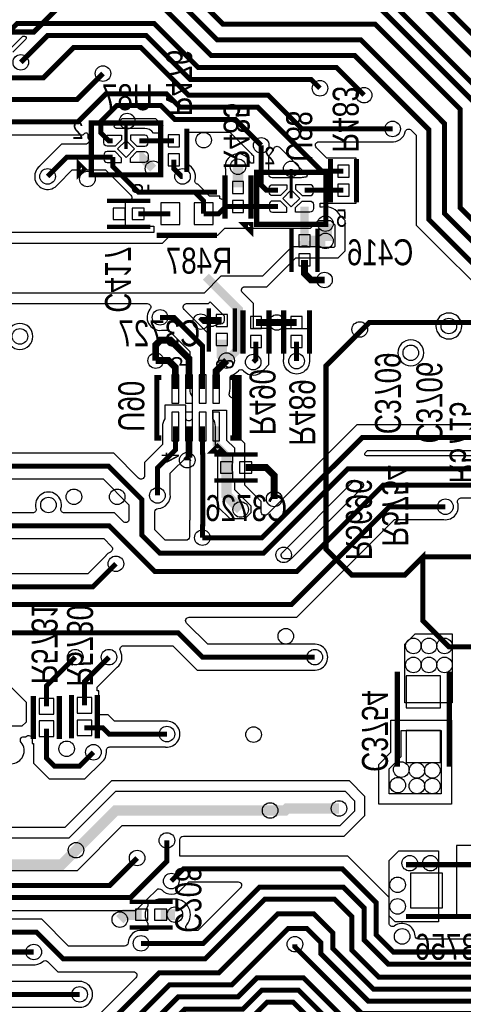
# Model space of a CAD drawing. Extents: x -394 to 5394, y -1015 to 6968.
# Tile 44 of 63: x 1147 to 1660, y 3507 to 4646. Entities that reach past the tile are written whole.
import ezdxf

# ---------------------------------------------------------------- set-up
doc = ezdxf.new("R2010")
doc.units = 0
for name, color, linetype in [('ET_BOTTOM', 1, 'CONTINUOUS'), ('PG_SILKSCREEN_BOTTOM', 2, 'CONTINUOUS'), ('PIN_BOTTOM', 1, 'CONTINUOUS'), ('RD_SILKSCREEN_BOTTOM', 254, 'CONTINUOUS'), ('VC_BOTTOM', 1, 'CONTINUOUS')]:
    doc.layers.add(name, color=color, linetype=linetype)

msp = doc.modelspace()

# ---------------------------------------------------------------- linework, layer by layer
at = {"layer": 'ET_BOTTOM'}
for points, const_width in [([(2273, 3922.5826), (2202.4175, 3922.5826), (2017.0001, 4108), (1567, 4108), (1467, 4008), (1303.0001, 4008), (1250.0001, 4061), (890.4855, 4061), (250, 4701.4855), (250, 5271)], 5.8), ([(2335.6, 3922.6826), (2335.6, 3943.4), (2322, 3957), (2250, 3957), (2161, 4046), (2110, 4046), (2029, 4127), (1526.3637, 4127), (1428.6637, 4029.3), (1308.6999, 4029.3), (1288, 4049.9999), (1288, 4091.2445), (1249.2445, 4130), (858.6855, 4130), (274, 4714.6855), (274, 5258)], 5.8), ([(2063.93, 4429.93), (2044.86, 4449), (1817, 4449), (1770, 4496), (1727, 4496), (1539.1, 4683.9), (1408.9, 4683.9), (1393.1, 4668.1), (1374.9, 4668.1), (1311, 4732), (1253, 4732), (1219, 4766), (829, 4766), (712.2, 4882.8), (395.2, 4882.8), (356.71, 4921.29), (356.71, 4962.29)], 5.8), ([(1113, 4853), (1303, 4853), (1416, 4740), (1560, 4740), (1750, 4550), (1837, 4550), (1904, 4483), (2241, 4483), (2280, 4444), (2337, 4444), (2375, 4406), (2375, 4358), (2479, 4254), (2479, 4134), (2529.4, 4083.6), (2529.4, 3922.6826)], 5.8), ([(2383, 3922.6826), (2383, 3950), (2340, 3993), (2319, 3993), (2258, 4054), (2211, 4054), (2183, 4082), (2142, 4082), (2012, 4212), (2012, 4233), (1902, 4343), (1717, 4343), (1638, 4422), (1638, 4526), (1634, 4530), (1634, 4530.2), (1541.2, 4623), (1375, 4623), (1298, 4700), (793, 4700), (731.1712, 4761.8288), (731.1712, 4787.1712), (741, 4797)], 5.8), ([(677, 4789), (677, 4769.0001), (786.0001, 4660), (1313, 4660), (1368, 4605), (1534, 4605), (1620, 4519), (1620, 4414.9999), (1707.9999, 4327), (1708, 4327), (1710, 4325), (1890, 4325), (1981, 4234), (1981, 4200), (2117, 4064), (2170, 4064), (2259, 3975), (2333, 3975), (2359, 3949), (2359, 3845.5826)], 5.8), ([(1139.9831, 4750), (1146.7782, 4743.2049), (1146.7782, 4725.7951), (1154.5733, 4718), (1305, 4718), (1382, 4641), (1558, 4641), (1656, 4543), (1656, 4429), (1724, 4361), (1934, 4361), (2205, 4090), (2233, 4090), (2249, 4074), (2266, 4074), (2302, 4038), (2421.2, 4038), (2432, 4027.2), (2432, 3922.6826)], 5.8), ([(2506, 3845.5826), (2506, 4082), (2461, 4127), (2461, 4247), (2357, 4351), (2357, 4399), (2330, 4426), (2257, 4426), (2218, 4465), (1897, 4465), (1830, 4532), (1743, 4532), (1553, 4722)], 5.8), ([(1839.3, 4467), (1789.3, 4517), (1726, 4517), (1545, 4698), (1403, 4698), (1402.7, 4697.7), (1396.7, 4697.7), (1385, 4686)], 5.8), ([(1545, 4559), (1513, 4591), (1353, 4591), (1302, 4642), (1144, 4642), (1117, 4615)], 5.8), ([(1494, 4567), (1484, 4577), (1344, 4577), (1293, 4628), (1179, 4628), (1148, 4597)], 5.8), ([(963, 4547), (995.1, 4579.1), (1174.1, 4579.1), (1209, 4614), (1287, 4614), (1342, 4559), (1434, 4559), (1473, 4520), (1578, 4520)], 5.8), ([(963, 4492), (1025, 4554), (1213, 4554), (1243, 4584)], 5.8), ([(1104, 4528), (1214, 4528), (1246.7, 4560.7), (1316.3, 4560.7), (1332, 4545), (1422, 4545), (1495.86, 4471.14), (1521.15, 4471.14)], 5.8), ([(1254.3, 4506.3), (1249.7, 4506.3), (1240.4012, 4515.5988), (1240.4012, 4528.4013), (1258.8999, 4546.9), (1310.1, 4546.9), (1326, 4531), (1396, 4531), (1426, 4501)], 5.8), ([(1271, 4529), (1271, 4527), (1269.65, 4525.65)], 3.6), ([(1269.65, 4525.65), (1269.65, 4496.85)], 3.6), ([(1285, 4506.3), (1325, 4506.3)], 5.8), ([(1426, 4501), (1426, 4483.1), (1425.9, 4483), (1425.9, 4455.2), (1432, 4449.1), (1445.38, 4449.1)], 5.8), ([(1254.3, 4487.4), (1201.4, 4487.4), (1179, 4465)], 5.8), ([(1254.3, 4487.4), (1254.3, 4476.7), (1284, 4447), (1349, 4447), (1359.32, 4436.68), (1359.32, 4421.85)], 5.8), ([(1285, 4487.4), (1287.6, 4487.4), (1301, 4474)], 10), ([(1335, 4465), (1334, 4465), (1325, 4474), (1325, 4484.26)], 5.8), ([(1399.15, 4452.24), (1399.15, 4476.24)], 12), ([(1460.73, 4439.65), (1460.73, 4473.76)], 3.6), ([(1521.15, 4449.1), (1476.08, 4449.1)], 5.8), ([(1359.32, 4421.85), (1376.85, 4421.85), (1385.2, 4430.2), (1399.15, 4430.2)], 5.8), ([(1445.38, 4430.2), (1399.15, 4430.2)], 5.8), ([(1476.08, 4430.2), (1476.08, 4390.4836)], 10), ([(1283.7436, 4421.85), (1320.74, 4421.85)], 5.8), ([(1500.26, 4390.48), (1500.26, 4410.48)], 15), ([(1476.08, 4390.4836), (1476.08, 4390.48), (1500.26, 4390.48)], 12), ([(1476.08, 4368.4364), (1476.08, 4352.76), (1483.58, 4345.26), (1499.26, 4345.26)], 8), ([(1362, 4349), (1400, 4311), (1400, 4266), (1386, 4252)], 10), ([(1309, 4302), (1325, 4302), (1358.2, 4268.8), (1358.2, 4219.16)], 5.8), ([(1356, 4297), (1357.3994, 4298.3994), (1380.41, 4298.3994)], 8), ([(1419.95, 4296.08), (1444.03, 4296.08)], 8), ([(1442.4, 4297.71), (1444.03, 4296.08)], 8), ([(1444.03, 4296.08), (1466.89, 4296.08)], 8), ([(1380.41, 4276.3522), (1380.41, 4257.59), (1386, 4252)], 12), ([(1342.46, 4219.16), (1342.46, 4254.1676), (1320.9707, 4275.6569), (1309.6569, 4275.6569), (1304, 4270), (1304, 4252)], 8), ([(1416.725, 4250.275), (1419.95, 4253.5), (1419.95, 4274.04)], 5.8), ([(1466.89, 4274.04), (1466.89, 4251.48)], 5.8), ([(1304, 4252), (1319, 4252), (1326.71, 4244.29), (1326.71, 4219.16)], 8), ([(1386, 4252), (1373.95, 4239.95), (1373.95, 4219.16)], 8), ([(1342.46, 4139.56), (1342.46, 4175.86)], 8), ([(1306, 4096), (1306, 4128), (1326.71, 4148.71), (1326.71, 4175.86)], 5.8), ([(1358, 4047.2), (1358, 4061.1), (1358.35, 4061.45), (1358.35, 4144.2253), (1358.2, 4144.3753), (1358.2, 4175.86)], 5.8), ([(1947, 4163), (1542.8475, 4163), (1427.0475, 4047.2), (1358, 4047.2)], 5.8), ([(1340.45, 4136.81), (1340.45, 4137.55), (1342.46, 4139.56)], 8), ([(1385.9422, 4128.46), (1385.9422, 4096.0578), (1402.2083, 4079.7917)], 12), ([(1407.9894, 4128.46), (1431.54, 4128.46), (1441, 4119), (1441, 4092)], 8), ([(1639, 4083), (1574, 4083), (1461, 3970), (996, 3970), (976, 3990), (852.9999, 3990), (782.9999, 4060), (484, 4060), (388, 3964)], 5.8), ([(1017.5, 3990.5), (1231.5, 3990.5), (1258, 4017)], 5.8), ([(649, 3907), (698.9999, 3907), (725.9979, 3933.998), (930.002, 3933.998), (947.9, 3916.1), (1064.1001, 3916.1), (1085.0001, 3937), (1330, 3937), (1358, 3909), (1488, 3909)], 5.8), ([(1177.5422, 3852.23), (1177.5422, 3875.5422), (1211, 3909)], 5.8), ([(1221.5422, 3853.2142), (1221.5422, 3880.5422), (1250, 3909)], 5.8), ([(1232, 3799), (1216, 3783), (1187, 3783), (1177.5422, 3792.4578), (1177.5422, 3826.2458)], 5.8), ([(1317, 3820), (1250, 3820), (1242.77, 3827.23), (1221.5422, 3827.23)], 5.8), ([(1436.35, 3731.65), (1257.75, 3731.65), (1211.86, 3685.76)], 12), ([(1516, 3734), (1455.7, 3734), (1453.35, 3731.65), (1436.35, 3731.65)], 12), ([(1014.24, 3700.98), (1044.02, 3700.98), (1076, 3669), (1195.1, 3669), (1211.86, 3685.76)], 12), ([(954, 3645.04), (1024.03, 3645.04), (1038.07, 3631), (1275, 3631), (1317, 3673), (1317, 3697)], 5.8), ([(1282.51, 3676.71), (1250.8, 3645), (1051, 3645), (1035.21, 3660.79), (954, 3660.79)], 5.8), ([(1078, 3591), (1166, 3591), (1197, 3560), (1361, 3560), (1430, 3629), (1511, 3629), (1531, 3609), (1531, 3570), (1562, 3539), (1753, 3539), (1791, 3501), (2017, 3501), (2144, 3374), (2167, 3374), (2170, 3371), (2281, 3371), (2311.252, 3340.748), (2318.78, 3340.748)], 5.8), ([(2010, 3450), (1961, 3450), (1959, 3452), (1890, 3452), (1878, 3464), (1790, 3464), (1756, 3498), (1738, 3498), (1711, 3525), (1556, 3525), (1509, 3572), (1509, 3590), (1487, 3612), (1445, 3612), (1377, 3544), (1308, 3544), (1214, 3450), (1046.9999, 3450), (1012, 3415.0001), (1012, 3380), (1020, 3372)], 5.8), ([(1262.5, 3605.5), (1268.16, 3611.16), (1287.7164, 3611.16)], 12), ([(1309.7636, 3611.16), (1326.16, 3611.16)], 12), ([(2255.787, 3340.748), (2245.9582, 3330.9192), (2206.0808, 3330.9192), (2192, 3345), (2133, 3345), (2047, 3431), (1960, 3431), (1953, 3438), (1884, 3438), (1872, 3450), (1784, 3450), (1750, 3484), (1732, 3484), (1705, 3511), (1550, 3511), (1495, 3566), (1495, 3579), (1479, 3595), (1457, 3595), (1392, 3530), (1320, 3530), (1220, 3430), (1046.1, 3430)], 5.8), ([(1163, 3568), (1075, 3568), (995.04, 3488.04), (945.46, 3488.04)], 5.8), ([(76, 3355), (77, 3355), (111, 3321), (242, 3321), (252, 3331), (489, 3331), (688, 3132), (880, 3132), (891, 3143), (1125.4165, 3143), (1214, 3231.5835), (1214, 3378.0001), (1337.9999, 3502), (1405, 3502), (1427, 3524), (1469, 3524), (1524, 3469), (1594, 3469), (1626, 3437), (1684, 3437), (1695, 3448)], 5.8), ([(1216, 3519), (1053.1, 3519), (1008.36, 3474.26), (945.46, 3474.26)], 5.8), ([(74, 3322), (83.8288, 3312.1712), (99.8288, 3312.1712), (105, 3307), (248, 3307), (255, 3314), (486, 3314), (682, 3118), (889, 3118), (900, 3129), (1130.9327, 3129), (1228, 3226.0673), (1228, 3364.9999), (1350.0001, 3487), (1410, 3487), (1433, 3510), (1463, 3510), (1518, 3455), (1582, 3455), (1613.8288, 3423.1712), (1720.1712, 3423.1712), (1730, 3433)], 5.8)]:
    msp.add_lwpolyline(points, dxfattribs=dict(at, const_width=const_width))
for points, format in [([(1128.7612, 4605.6891), (1150.1719, 4627.0998), (1152.1993, 4627.0998, -0.668179), (1153.6135, 4623.6856), (1138.6891, 4608.7612)], "xyb"), ([(1105.7326, 4513.0998), (1220.1719, 4513.0998), (1222.0868, 4515.0147, -0.668179), (1225.501, 4513.6005), (1225.501, 4509.4269), (1225.7993, 4509.1286, -0.668175), (1222.9709, 4502.3002), (1195.2281, 4502.3002), (1169.6891, 4476.7612), (1169.6044, 4476.6931, 1.114862), (1190.6931, 4455.6044), (1190.7612, 4455.6891), (1207.5719, 4472.4998), (1245.9134, 4472.4998), (1275.2346, 4443.1786, -0.668173), (1272.4062, 4436.3502), (1268.7434, 4436.3502), (1268.7434, 4407.3498), (1301.7398, 4407.3498), (1301.7398, 4400.0002), (913.9706, 4400.0002)], "xyb"), ([(1945.2674, 4177.9002), (1536.6756, 4177.9002), (1432.8286, 4074.0532, -0.668175), (1426.0002, 4076.8816), (1426.0002, 4088.9706), (1407.0002, 4107.9706), (1407.0002, 4155.9706), (1398.0002, 4164.9706), (1398.0002, 4209.0002), (1392.978, 4209.0002, -0.509181), (1389.1724, 4214.2321, 0.07843), (1389.9502, 4219.16), (1389.9502, 4233.3225), (1391.4738, 4234.8461), (1391.9073, 4234.9967, 0.130922), (1399.5836, 4240.1893, -0.4505), (1405.5753, 4240.2405, 0.462229), (1428.4181, 4240.8794), (1428.4862, 4240.9641), (1434.8502, 4247.3281), (1434.8502, 4274.04, 0.054555), (1434.4975, 4277.2626), (1434.4502, 4277.4763), (1434.4502, 4289.0402), (1417.0002, 4289.0402), (1417.0002, 4318.0417), (1404.3705, 4330.6714, -0.668179), (1407.199, 4337.4998), (1432.4706, 4337.4998), (1465.9706, 4370.9998), (1499.376, 4370.9998), (1499.4191, 4370.9979, 0.021571), (1501.1009, 4370.9979), (1501.144, 4370.9998), (1514.9706, 4370.9998), (1523.0002, 4379.0294), (1523.0002, 4413.9706), (1517.6369, 4419.334), (1517.4961, 4419.6, 0.327814), (1496.7118, 4429.6547), (1496.5314, 4429.6213), (1494.3479, 4429.6213), (1494.3479, 4434.1998), (1506.6498, 4434.1998), (1506.6498, 4434.0998), (1535.6502, 4434.0998), (1535.6502, 4445.6637), (1535.6975, 4445.8774, 0.109435), (1535.6975, 4452.3226), (1535.6502, 4452.5363), (1535.6502, 4467.7037), (1535.6975, 4467.9174, 0.109435), (1535.6975, 4474.3626), (1535.6502, 4474.5763), (1535.6502, 4486.1402), (1506.6498, 4486.1402), (1506.6498, 4486.0402), (1502.0319, 4486.0402), (1489.8007, 4498.2714, -0.668175), (1492.6291, 4505.0998), (1576.2674, 4505.0998), (1576.3754, 4505.088, 0.380354), (1592.6205, 4516.6462, -0.589514), (1599.3476, 4518.5803), (1605.0998, 4512.8281), (1605.0998, 4408.828), (1701.828, 4312.0998)], "xyb"), ([(909, 4388), (1312, 4388), (1321, 4397), (1376, 4397), (1384, 4405), (1483, 4405), (1492, 4414), (1506, 4414), (1511, 4409), (1511, 4384), (1510, 4383), (1490.5802, 4383), (1490.5802, 4383.4366), (1481.6581, 4383.4366), (1481.3388, 4383.5477, 0.169031), (1470.8212, 4383.5477), (1470.5019, 4383.4366), (1461.4366, 4383.4366), (1427.5, 4349.5), (1379.5, 4349.5), (1360, 4330), (822, 4330)], "xyb"), ([(817.0294, 4317.9998), (1294.2687, 4317.9998, -0.631955), (1297.37, 4311.4736, 0.670601), (1310.6246, 4287.088), (1310.7326, 4287.0998), (1318.8281, 4287.0998), (1343.2998, 4262.6281), (1343.2998, 4219.16, 0.159967), (1346.1998, 4210.3276), (1346.1998, 4184.6924, 0.01208), (1345.7872, 4184.1025, -0.53635), (1339.1228, 4184.1025, 0.01208), (1338.7102, 4184.6924), (1338.7102, 4200.3602), (1314.7098, 4200.3602), (1314.7098, 4184.6924, 0.159967), (1311.8098, 4175.86), (1311.8098, 4154.8819), (1291.0998, 4134.1719), (1291.0998, 4118.8736, -0.668175), (1284.2714, 4116.0452), (1255.4164, 4144.9002), (864.8574, 4144.9002)], "xyb"), ([(1385.9422, 4128.46, 12, 12, 0), (1385.9422, 4143.0578, 8, 8, 0), (1373.95, 4155.05, 8, 8, 0), (1373.95, 4175.86, 8, 8, 0)], "xyseb"), ([(2008.3709, 4141.9002), (1547.6482, 4141.9002, -0.668179), (1546.234, 4145.3144), (1549.0194, 4148.0998), (1945.2674, 4148.0998)], "xyb"), ([(1136.9812, 3785.75, 0.636289), (1148.3764, 3810.4209, -0.63796), (1151.4341, 3816.9998), (1153.9706, 3816.9998), (1154.2136, 3817.2427, -0.668177), (1161.042, 3814.4143), (1161.042, 3809.2456), (1162.642, 3809.2456), (1162.642, 3786.2859), (1180.8281, 3768.0998), (1222.1719, 3768.0998), (1241.3109, 3787.2388), (1241.3956, 3787.3069, 0.256581), (1246.9083, 3800.6577, -0.447037), (1250.8838, 3805.0998), (1315.2674, 3805.0998), (1315.3754, 3805.088, 1.114863), (1315.3754, 3834.912), (1315.2674, 3834.9002), (1256.1719, 3834.9002), (1248.9419, 3842.1302), (1238.0424, 3842.1302), (1238.0424, 3870.2144), (1236.4424, 3870.2144), (1236.4424, 3874.3703), (1259.3109, 3897.2388), (1259.3956, 3897.3069, 0.363147), (1263.168, 3916.1841, -0.569325), (1266.6794, 3922.0998), (1323.8281, 3922.0998), (1351.8281, 3894.0998), (1486.2674, 3894.0998), (1486.3754, 3894.088, 1.114863), (1486.3754, 3923.912), (1486.2674, 3923.9002), (1364.1719, 3923.9002), (1339.8007, 3948.2714, -0.668175), (1342.6291, 3955.0998), (1467.1719, 3955.0998), (1580.1719, 4068.0998), (1637.2674, 4068.0998), (1637.3754, 4068.088, 0.548297), (1653.2062, 4087.8156, -0.513522), (1656.9944, 4093.0998), (2010.8282, 4093.0998)], "xyb"), ([(898.9311, 4046.0998), (1243.8282, 4046.0998), (1252.8539, 4037.0741, -0.521583), (1251.7043, 4030.6151, 0.11571), (1246.3069, 4026.3956), (1246.2388, 4026.3109), (1225.3281, 4005.4002), (1019.2326, 4005.4002)], "xyb"), ([(1671.3709, 3582.9002), (1607.9789, 3582.9002, -0.400402), (1603.9834, 3586.7107, 0.595117), (1580.237, 3598.1744, -0.611279), (1573.9002, 3601.4208), (1573.9002, 3631.1719), (1526.1719, 3678.9002), (1331.9002, 3678.9002), (1331.9002, 3695.2674), (1331.912, 3695.3754, 0.040312), (1331.9794, 3697.7893, -0.429722), (1335.9739, 3701.9998), (1521.9706, 3701.9998), (1546.0002, 3726.0294), (1546.0002, 3747.9706), (1527.9706, 3766.0002), (1253.0294, 3766.0002), (1199.0294, 3712.0002), (1096.9706, 3712.0002)], "xyb"), ([(1709.9706, 3691.0002), (1651.9998, 3691.0002), (1651.9998, 3606.9998), (1664.0261, 3606.9998, -0.429722)], "xyb"), ([(2318.78, 3372.244, 5.2, 5.2, 0), (2298.024, 3393, 5.2, 5.2, 0), (2197, 3393, 5.2, 5.2, 0), (2194.9315, 3395.0685, 5.8, 5.8, 0), (2188, 3402, 5.8, 5.8, 0), (2156, 3402, 5.8, 5.8, 0), (2029, 3529, 5.8, 5.8, 0), (1805, 3529, 5.8, 5.8, 0), (1766, 3568, 5.8, 5.8, 0), (1578.9309, 3568, 5.8, 5.8, 0), (1559, 3587.9309, 5.8, 5.8, 0), (1559, 3625, 5.8, 5.8, 0), (1520, 3664, 5.8, 5.8, 0), (1336, 3664, 5.8, 5.8, 0), (1322, 3650, 5.8, 5.8, 0)], "xyseb"), ([(1031.8981, 3616.0998), (1281.1719, 3616.0998), (1291.3492, 3626.2771, -0.130036), (1292.2335, 3626.7914, 0.264559), (1293.6322, 3628.1901, -0.130036), (1294.1465, 3629.0744), (1305.1159, 3640.0438, -0.428145), (1310.9034, 3639.9069, 0.46063), (1333.6931, 3640.6044), (1333.7612, 3640.6891), (1342.1719, 3649.0998), (1399.3709, 3649.0998, -0.668175), (1402.1993, 3642.2714), (1352.8281, 3592.9002), (1342.9131, 3592.9002, -0.639551), (1339.8671, 3599.4929, 0.639549), (1326.16, 3629.1602), (1309.7636, 3629.1602, 0.151287), (1299.5911, 3626.0102), (1299.0802, 3625.6602), (1295.5607, 3625.6602, -0.160582), (1294.3713, 3626.0523, -0.160582), (1294.7634, 3624.8629), (1294.7634, 3621.1262), (1294.4634, 3620.6422, 0.284747), (1294.4634, 3601.6778), (1294.7634, 3601.1938), (1294.7634, 3592.9002), (1288.7326, 3592.9002), (1288.6246, 3592.912, 0.432231), (1272.0166, 3578.7107, -0.400402), (1268.0211, 3574.9002), (1203.1719, 3574.9002), (1172.1719, 3605.9002), (1071.8281, 3605.9002)], "xyb"), ([(2350.276, 3340.748, 5.2, 5.2, 0), (2334.38, 3356.644, 5.2, 5.2, 0), (2312.3174, 3356.644, 5.2, 5.2, 0), (2286.9614, 3382, 5.2, 5.2, 0), (2182.0001, 3382, 5.2, 5.2, 0), (2176.0001, 3388, 5.8, 5.8, 0), (2150, 3388, 5.8, 5.8, 0), (2023, 3515, 5.8, 5.8, 0), (1797, 3515, 5.8, 5.8, 0), (1758, 3554, 5.8, 5.8, 0), (1573, 3554, 5.8, 5.8, 0), (1545, 3582, 5.8, 5.8, 0), (1545, 3619, 5.8, 5.8, 0), (1521, 3643, 5.8, 5.8, 0), (1424, 3643, 5.8, 5.8, 0), (1359, 3578, 5.8, 5.8, 0), (1287, 3578, 5.8, 5.8, 0)], "xyseb"), ([(1465, 3577, 5.8, 5.8, 0), (1465, 3574, 5.8, 5.8, 0), (1542, 3497, 5.8, 5.8, 0), (1699, 3497, 5.8, 5.8, 0), (1726, 3470, 5.8, 5.8, 0), (1744, 3470, 5.8, 5.8, 0), (1778, 3436, 5.8, 5.8, 0), (1866, 3436, 5.8, 5.8, 0), (1878, 3424, 5.8, 5.8, 0), (1947, 3424, 5.8, 5.8, 0), (1958, 3413, 5.8, 5.8, 0), (2044, 3413, 5.8, 5.8, 0), (2059, 3398, 5.8, 5.8, 0), (2059, 3333, 5.8, 5.8, 0), (2085, 3307, 5.8, 5.8, 0), (2167, 3307, 5.2, 5.2, 0), (2270, 3307, 5.2, 5.2, 0), (2287.852, 3324.852, 5.2, 5.2, 0), (2334.676, 3324.852, 5.2, 5.2, 0), (2350.276, 3309.252, 5.2, 5.2, 0)], "xyseb"), ([(2318.78, 3309.252, 5.2, 5.2, 0), (2293.2521, 3309.252, 5.2, 5.2, 0), (2277.0001, 3293, 5.8, 5.8, 0), (2079.4838, 3293, 5.8, 5.8, 0), (2045, 3327.4838, 5.8, 5.8, 0), (2045, 3391.415, 5.8, 5.8, 0), (2037.415, 3399, 5.8, 5.8, 0), (1952, 3399, 5.8, 5.8, 0), (1941, 3410, 5.8, 5.8, 0), (1872, 3410, 5.8, 5.8, 0), (1860, 3422, 5.8, 5.8, 0), (1772, 3422, 5.8, 5.8, 0), (1738, 3456, 5.8, 5.8, 0), (1720, 3456, 5.8, 5.8, 0), (1693, 3483, 5.8, 5.8, 0), (1530, 3483, 5.8, 5.8, 0), (1475, 3538, 5.8, 5.8, 0), (1421, 3538, 5.8, 5.8, 0), (1399, 3516, 5.8, 5.8, 0), (1330, 3516, 5.8, 5.8, 0), (1200.2, 3386.2, 5.8, 5.8, 0), (1200.2, 3237.2997, 5.8, 5.8, 0), (1119.9003, 3157, 5.8, 5.8, 0)], "xyseb")]:
    msp.add_lwpolyline(points, format=format, dxfattribs=at)
for points in [[(1301.3244, 4515.2002, 0.253453), (1291.2992, 4520.6309), (1258.3878, 4520.6309), (1258.1348, 4520.6983, 0.001431), (1258.0523, 4520.72), (1257.5261, 4520.8569), (1255.7275, 4522.6555), (1265.0718, 4531.9998), (1303.9281, 4531.9998), (1312.1585, 4523.7694), (1311.1357, 4521.3002), (1310.4998, 4521.3002), (1310.4998, 4515.2002)], [(1378.3202, 4439.399), (1378.3202, 4442.3502), (1366.2366, 4442.3502), (1352.6295, 4455.9573, -0.44458), (1349.4498, 4460.9738, 0.379314), (1340.7355, 4478.8604), (1339.5002, 4479.3715), (1339.5002, 4516.0998), (1389.8281, 4516.0998), (1414.2388, 4491.6891), (1414.3069, 4491.6044, 0.049511), (1416.3822, 4489.489), (1417.0998, 4488.8894), (1417.0998, 4486.7866), (1416.9998, 4486.6866), (1416.9998, 4480.3874), (1413.6303, 4480.3874), (1413.1351, 4481.6642, 0.938499), (1384.591, 4472.6288), (1384.6498, 4472.3916), (1384.6498, 4439.1002), (1381.5134, 4439.1002), (1380.7894, 4438.3762)], [(1439.0808, 4463.4309, 0.004393), (1438.8705, 4463.4291, -0.419368), (1434.8002, 4467.4284), (1434.8002, 4479.3134), (1434.9002, 4479.4134), (1434.9002, 4488.9255, 0.168252), (1440.4614, 4497.0158, -0.575003), (1447.1461, 4498.7818), (1478.5135, 4467.4144, -0.668179), (1477.0993, 4464.0002), (1476.08, 4464.0002, 0.065166), (1472.2452, 4463.4983), (1471.9922, 4463.4309)], [(1363.6439, 4284.4282), (1336.9007, 4311.1714, -0.668175), (1339.7291, 4317.9998), (1364.9706, 4317.9998), (1366.9645, 4319.9936), (1382.9998, 4303.9583), (1382.9998, 4298.3072, -0.395552), (1379.2562, 4294.3154, 0.123286), (1370.9278, 4291.6524), (1370.4438, 4291.3524), (1365.9098, 4291.3524), (1365.9098, 4287.0356), (1365.5598, 4286.5247, 0.005987), (1365.3205, 4286.1662), (1365.2063, 4285.9905)], [(1658.0002, 4292, 1), (1627.9998, 4292, 1)], [(1162.0002, 4280, 1), (1131.9998, 4280, 1)], [(1481.7902, 4274.04), (1481.7902, 4253.2126), (1481.802, 4253.1046, -1.114863), (1451.978, 4253.1046), (1451.9898, 4253.2126), (1451.9898, 4274.04, -0.054555), (1452.3425, 4277.2626), (1452.3898, 4277.4763), (1452.3898, 4289.0402), (1481.3902, 4289.0402), (1481.3902, 4277.4763), (1481.4375, 4277.2626, -0.054555)], [(1614.0002, 4261, 1), (1583.9998, 4261, 1)], [(1370.2002, 4194.6598), (1386, 4194.6598), (1386, 4160), (1395, 4151), (1395, 4142.9602), (1392.9892, 4142.9602), (1392.9892, 4134.0381), (1392.8781, 4133.7188, 0.169031), (1392.8781, 4123.2012), (1392.9892, 4122.8819), (1392.9892, 4113.9598), (1395, 4113.9598), (1395, 4103), (1414, 4084), (1414, 4076), (1407, 4069), (1390, 4069), (1376, 4083), (1376, 4144), (1373.2502, 4146.7498), (1373.2502, 4150.3972), (1373.1002, 4150.5472), (1373.1002, 4175.86, 0.159967), (1370.2002, 4184.6924)], [(1314.8718, 4044.2002), (1302.9002, 4056.1718), (1302.9002, 4077.0211, -0.400402), (1306.7107, 4081.0166, 0.432231), (1320.912, 4097.6246), (1320.9002, 4097.7326), (1320.9002, 4121.8281), (1339.8856, 4140.8135, -0.668179), (1343.2998, 4139.3993), (1343.2998, 4138.2034), (1343.4498, 4138.0534), (1343.4498, 4067.6219), (1343.0998, 4067.2719), (1343.0998, 4048.9326), (1343.088, 4048.8246, 0.013964), (1343.0206, 4047.9896, -0.398872), (1339.0261, 4044.2002)], [(967.5526, 4115.0998), (1243.0726, 4115.0998), (1273.0998, 4085.0726), (1273.0998, 4068.6292, -0.668175), (1266.2714, 4065.8008), (1256.172, 4075.9002), (1198.303, 4075.9002, -0.496237), (1194.4498, 4080.9738, 1.316726), (1165.5502, 4080.9738, -0.496237), (1161.697, 4075.9002), (909.5868, 4075.9002, -0.503085), (905.758, 4081.058, 0.759098), (881.3663, 4096.5504, -0.398876), (875.8622, 4096.6953), (864.2862, 4108.2714, -0.668175), (867.1146, 4115.0998), (930.4474, 4115.0998, -0.479448), (934.3532, 4110.2367, 1.245109), (963.6468, 4110.2367, -0.479448)], [(1450.1644, 4029.7286), (1532.5356, 4112.0998), (1540.3709, 4112.0998, -0.668175), (1543.1993, 4105.2714), (1460.8281, 4022.9002), (1452.9928, 4022.9002, -0.668175)], [(1161.2674, 3553.0998), (1161.3754, 3553.088, 0.220153), (1173.3151, 3557.1094, -0.406293), (1178.8942, 3557.0337), (1190.8281, 3545.0998), (1278.3709, 3545.0998, -0.668175), (1281.1993, 3538.2714), (1207.8281, 3464.9002), (1040.828, 3464.9002), (1013.8286, 3437.9008, -0.668175), (1007.0002, 3440.7292), (1007.0002, 3459.3598), (1014.5319, 3459.3598), (1059.2719, 3504.0998), (1214.2674, 3504.0998), (1214.3754, 3504.088, 1.114863), (1214.3754, 3533.912), (1214.2674, 3533.9002), (1071.6291, 3533.9002, -0.668175), (1068.8007, 3540.7286), (1081.1719, 3553.0998)]]:
    msp.add_lwpolyline(points, format="xyb", close=True, dxfattribs=at)
for points in [[(1647, 3856), (1592, 3856), (1592, 3924), (1604, 3936), (1647, 3936)], [(1575.9998, 3836.0002), (1646.0002, 3836.0002), (1646.0002, 3738.9998), (1561.9998, 3738.9998), (1561.9998, 3784.9706), (1575.9998, 3798.9706)], [(1588, 3794), (1588, 3824), (1634, 3824), (1634, 3751), (1574, 3751), (1574, 3780)], [(1574, 3610), (1574, 3674), (1585, 3685), (1631, 3685), (1631, 3603), (1581, 3603)]]:
    msp.add_lwpolyline(points, close=True, dxfattribs=at)
for points in [[(1113, 3898), (1154, 3857), (1154, 3834), (1149, 3829), (1130, 3829)], [(1092, 3700), (1204, 3700), (1258, 3754), (1523, 3754), (1534, 3743), (1534, 3731), (1517, 3714), (1265, 3714), (1213, 3662), (1068, 3662)]]:
    msp.add_lwpolyline(points, dxfattribs=at)
at = {"layer": 'PG_SILKSCREEN_BOTTOM'}
for points, const_width in [([(579, 5585), (1262, 5585), (1356, 5491), (1356, 4825), (1163, 4632), (527, 4632), (377, 4782), (377, 5383), (579, 5585)], 6), ([(1229.65, 4466.85), (1309.65, 4466.85), (1309.65, 4526.85), (1229.65, 4526.85), (1229.65, 4466.85)], 6), ([(1310, 4470.28), (1310, 4520.28)], 6), ([(1340, 4470.28), (1340, 4520.28)], 6), ([(1506.15, 4485.12), (1506.15, 4435.12)], 6), ([(1536.15, 4485.12), (1536.15, 4435.12)], 6), ([(1215.61, 4468.52), (1215.61, 4478.52), (1220.61, 4473.52), (1215.61, 4468.52)], 6), ([(1384.15, 4416.22), (1384.15, 4466.22)], 6), ([(1414.15, 4416.22), (1414.15, 4466.22)], 6), ([(1420.73, 4409.65), (1500.73, 4409.65), (1500.73, 4469.65), (1420.73, 4469.65), (1420.73, 4409.65)], 6), ([(1375.03, 4446.85), (1305.03, 4446.85)], 6), ([(1297.72, 4436.85), (1247.72, 4436.85)], 5), ([(1297.72, 4406.85), (1247.72, 4406.85)], 5), ([(1413.78, 4402.3), (1406.71, 4409.37), (1413.78, 4409.37), (1413.78, 4402.3)], 6), ([(1375.03, 4396.85), (1305.03, 4396.85)], 6), ([(1461.08, 4354.46), (1461.08, 4404.46)], 5), ([(1491.08, 4354.46), (1491.08, 4404.46)], 5), ([(1365.41, 4312.3758), (1365.41, 4262.3758)], 5), ([(1395.41, 4312.3758), (1395.41, 4262.3758)], 5), ([(1404.95, 4310.06), (1404.95, 4260.06)], 6), ([(1434.95, 4310.06), (1434.95, 4260.06)], 6), ([(1451.89, 4310.06), (1451.89, 4260.06)], 6), ([(1481.89, 4310.06), (1481.89, 4260.06)], 6), ([(1613, 4025), (1716, 4025), (1773, 4082), (1773, 4256), (1733, 4296), (1551, 4296), (1501, 4246), (1501, 4034), (1531, 4004), (1592, 4004), (1613, 4025), (1613, 3951), (1643, 3921), (1840, 3921), (1884, 3877), (1884, 3808), (1876, 3800), (1857, 3800)], 6), ([(1310.33, 4162.51), (1305.33, 4162.51), (1305.33, 4232.51), (1310.33, 4232.51)], 6), ([(1390.33, 4232.51), (1400.33, 4232.51), (1400.33, 4162.51), (1390.33, 4162.51)], 6), ([(1390.33, 4162.51), (1395.33, 4162.51), (1395.33, 4232.51)], 6), ([(1380.33, 4147.51), (1370.33, 4147.51), (1375.33, 4152.51), (1380.33, 4147.51)], 6), ([(1421.9658, 4143.46), (1371.9658, 4143.46)], 5), ([(1421.9658, 4113.46), (1371.9658, 4113.46)], 5), ([(1583.4848, 3782.2614), (1583.4848, 3892.2614)], 6), ([(1643.4848, 3782.2614), (1643.4848, 3892.2614)], 6), ([(1162.5422, 3864.2379), (1162.5422, 3814.2379)], 6), ([(1192.5422, 3864.2379), (1192.5422, 3814.2379)], 6), ([(1206.5422, 3865.2221), (1206.5422, 3815.2221)], 6), ([(1236.5422, 3865.2221), (1236.5422, 3815.2221)], 6), ([(1703.496, 3669), (1593.496, 3669)], 6), ([(1323.74, 3626.16), (1273.74, 3626.16)], 5), ([(1703.496, 3609), (1593.496, 3609)], 6), ([(1323.74, 3596.16), (1273.74, 3596.16)], 5)]:
    msp.add_lwpolyline(points, dxfattribs=dict(at, const_width=const_width))
at = {"layer": 'PIN_BOTTOM'}
for points in [[(1257.0969, 4499.9693), (1248.0008, 4499.9693, -0.414214), (1244.0323, 4503.9378), (1244.0323, 4508.6622, -0.414214), (1248.0008, 4512.6307), (1264.5677, 4512.6307), (1264.5677, 4507.4401)], [(1282.2031, 4499.9693), (1291.2992, 4499.9693, 0.414214), (1295.2677, 4503.9378), (1295.2677, 4508.6622, 0.414214), (1291.2992, 4512.6307), (1274.7323, 4512.6307), (1274.7323, 4507.4401)], [(1257.0969, 4493.7307), (1248.0008, 4493.7307, 0.414214), (1244.0323, 4489.7622), (1244.0323, 4485.0378, 0.414214), (1248.0008, 4481.0693), (1264.5677, 4481.0693), (1264.5677, 4486.2599)], [(1282.2031, 4493.7307), (1291.2992, 4493.7307, -0.414214), (1295.2677, 4489.7622), (1295.2677, 4485.0378, -0.414214), (1291.2992, 4481.0693), (1274.7323, 4481.0693), (1274.7323, 4486.2599)], [(1448.1769, 4442.7693), (1439.0808, 4442.7693, -0.414214), (1435.1123, 4446.7378), (1435.1123, 4451.4622, -0.414214), (1439.0808, 4455.4307), (1455.6477, 4455.4307), (1455.6477, 4450.2401)], [(1473.2831, 4442.7693), (1482.3792, 4442.7693, 0.414214), (1486.3477, 4446.7378), (1486.3477, 4451.4622, 0.414214), (1482.3792, 4455.4307), (1465.8123, 4455.4307), (1465.8123, 4450.2401)], [(1448.1769, 4436.5307), (1439.0808, 4436.5307, 0.414214), (1435.1123, 4432.5622), (1435.1123, 4427.8378, 0.414214), (1439.0808, 4423.8693), (1455.6477, 4423.8693), (1455.6477, 4429.0599)], [(1473.2831, 4436.5307), (1482.3792, 4436.5307, -0.414214), (1486.3477, 4432.5622), (1486.3477, 4427.8378, -0.414214), (1482.3792, 4423.8693), (1465.8123, 4423.8693), (1465.8123, 4429.0599)]]:
    msp.add_lwpolyline(points, format="xyb", close=True, dxfattribs=at)
for points in [[(1318.5, 4499.3), (1331.5, 4499.3), (1331.5, 4513.3), (1318.5, 4513.3)], [(1269.65, 4506.7495), (1259.7505, 4496.85), (1269.65, 4486.9505), (1279.5495, 4496.85)], [(1318.5, 4477.26), (1331.5, 4477.26), (1331.5, 4491.26), (1318.5, 4491.26)], [(1527.65, 4478.14), (1514.65, 4478.14), (1514.65, 4464.14), (1527.65, 4464.14)], [(1392.65, 4445.24), (1405.65, 4445.24), (1405.65, 4459.24), (1392.65, 4459.24)], [(1527.65, 4456.1), (1514.65, 4456.1), (1514.65, 4442.1), (1527.65, 4442.1)], [(1460.73, 4449.5495), (1450.8305, 4439.65), (1460.73, 4429.7505), (1470.6295, 4439.65)], [(1331.74, 4409.35), (1331.74, 4434.35), (1309.74, 4434.35), (1309.74, 4409.35)], [(1370.32, 4409.35), (1370.32, 4434.35), (1348.32, 4434.35), (1348.32, 4409.35)], [(1392.65, 4423.2), (1405.65, 4423.2), (1405.65, 4437.2), (1392.65, 4437.2)], [(1268.6964, 4415.35), (1268.6964, 4428.35), (1254.6964, 4428.35), (1254.6964, 4415.35)], [(1290.7436, 4415.35), (1290.7436, 4428.35), (1276.7436, 4428.35), (1276.7436, 4415.35)], [(1469.58, 4383.4836), (1482.58, 4383.4836), (1482.58, 4397.4836), (1469.58, 4397.4836)], [(1469.58, 4361.4364), (1482.58, 4361.4364), (1482.58, 4375.4364), (1469.58, 4375.4364)], [(1386.91, 4305.3994), (1373.91, 4305.3994), (1373.91, 4291.3994), (1386.91, 4291.3994)], [(1426.45, 4303.08), (1413.45, 4303.08), (1413.45, 4289.08), (1426.45, 4289.08)], [(1473.39, 4303.08), (1460.39, 4303.08), (1460.39, 4289.08), (1473.39, 4289.08)], [(1386.91, 4283.3522), (1373.91, 4283.3522), (1373.91, 4269.3522), (1386.91, 4269.3522)], [(1426.45, 4281.04), (1413.45, 4281.04), (1413.45, 4267.04), (1426.45, 4267.04)], [(1473.39, 4281.04), (1460.39, 4281.04), (1460.39, 4267.04), (1473.39, 4267.04)], [(1322.71, 4202.66), (1330.71, 4202.66), (1330.71, 4235.66), (1322.71, 4235.66)], [(1338.46, 4202.66), (1346.46, 4202.66), (1346.46, 4235.66), (1338.46, 4235.66)], [(1354.2, 4202.66), (1362.2, 4202.66), (1362.2, 4235.66), (1354.2, 4235.66)], [(1369.95, 4202.66), (1377.95, 4202.66), (1377.95, 4235.66), (1369.95, 4235.66)], [(1322.71, 4159.36), (1330.71, 4159.36), (1330.71, 4192.36), (1322.71, 4192.36)], [(1338.46, 4159.36), (1346.46, 4159.36), (1346.46, 4192.36), (1338.46, 4192.36)], [(1354.2, 4159.36), (1362.2, 4159.36), (1362.2, 4192.36), (1354.2, 4192.36)], [(1369.95, 4159.36), (1377.95, 4159.36), (1377.95, 4192.36), (1369.95, 4192.36)], [(1392.9422, 4121.96), (1392.9422, 4134.96), (1378.9422, 4134.96), (1378.9422, 4121.96)], [(1414.9894, 4121.96), (1414.9894, 4134.96), (1400.9894, 4134.96), (1400.9894, 4121.96)], [(1593.4848, 3850.2574), (1633.4848, 3850.2574), (1633.4848, 3887.2574), (1593.4848, 3887.2574)], [(1186.0422, 3861.23), (1169.0422, 3861.23), (1169.0422, 3843.23), (1186.0422, 3843.23)], [(1230.0422, 3862.2142), (1213.0422, 3862.2142), (1213.0422, 3844.2142), (1230.0422, 3844.2142)], [(1186.0422, 3835.2458), (1169.0422, 3835.2458), (1169.0422, 3817.2458), (1186.0422, 3817.2458)], [(1230.0422, 3836.23), (1213.0422, 3836.23), (1213.0422, 3818.23), (1230.0422, 3818.23)], [(1593.4848, 3787.2654), (1633.4848, 3787.2654), (1633.4848, 3824.2654), (1593.4848, 3824.2654)], [(1635.5, 3619), (1635.5, 3659), (1598.5, 3659), (1598.5, 3619)], [(1294.7164, 3604.66), (1294.7164, 3617.66), (1280.7164, 3617.66), (1280.7164, 3604.66)], [(1316.7636, 3604.66), (1316.7636, 3617.66), (1302.7636, 3617.66), (1302.7636, 3604.66)]]:
    msp.add_lwpolyline(points, close=True, dxfattribs=at)
at = {"layer": 'VC_BOTTOM'}
for centre in [(1148, 4597), (1243, 4584), (1494, 4567), (1545, 4559), (1271, 4529), (1578, 4520), (1359.45, 4507), (1426, 4501), (1301, 4474), (1399.15, 4476.24), (1460.73, 4473.76), (1179, 4465), (1225, 4462), (1335, 4465), (1500.26, 4410.48), (1500.26, 4390.48), (1499.26, 4345.26), (1309, 4302), (1356, 4297), (1444.03, 4296.08), (1540, 4288), (1643, 4292), (1147, 4280), (1304, 4252), (1386, 4252), (1416.725, 4250.275), (1466.89, 4251.48), (1599, 4261), (1340.45, 4136.81), (1209.45, 4094.48), (1259.45, 4094.48), (1306, 4096), (1441, 4092), (1180, 4085), (1402.2083, 4079.7917), (1639, 4083), (1358, 4047.2), (1452, 4027.321), (1258, 4017), (1454.4389, 3933.191), (1602, 3922), (1620, 3922), (1638, 3922), (1211, 3909), (1250, 3909), (1488, 3909), (1602, 3900), (1620, 3900), (1638, 3900), (1317, 3820), (1417.18, 3819.42), (1201, 3803), (1232, 3799), (1588, 3779), (1606, 3778), (1624, 3778), (1584, 3761), (1606, 3760), (1624, 3760), (1436.35, 3731.65), (1516, 3734), (1317, 3697), (1211.86, 3685.76), (1282.51, 3676.71), (1597.7578, 3670.7194), (1621.7578, 3670.7194), (1322, 3650), (1583.7578, 3645.7194), (1583.7578, 3620.7194), (1262.5, 3605.5), (1326.16, 3611.16), (1589, 3586), (1163, 3568), (1287, 3578), (1465, 3577), (1216, 3519)]:
    msp.add_circle(centre, 9, dxfattribs=at)

# ---------------------------------------------------------------- texts
at = {"layer": 'PG_SILKSCREEN_BOTTOM', "text_generation_flag": 2, "width": 0.85}
for s, p in [('2', (1220.37, 4508.44)), ('2', (1442.2, 4479.13)), ('5', (1525.26, 4406.81))]:
    msp.add_text(s, height=20, dxfattribs=at).set_placement(p)
for s, p in [('5', (1276.63, 4444.76)), ('5', (1322.01, 4244.6)), ('8', (1374.01, 4241.6)), ('4', (1311.01, 4133.6))]:
    msp.add_text(s, height=20, rotation=270, dxfattribs=at).set_placement(p)
at = {"layer": 'RD_SILKSCREEN_BOTTOM', "text_generation_flag": 2, "width": 0.8}
for s, p in [('R476', (1316.04, 4534.75)), ('R483', (1508.76, 4492.56)), ('R485', (1382.59, 4473.35)), ('U88', (1454.96, 4482.04)), ('C417', (1245.38, 4307.41)), ('C3709', (1557.52, 4166.8219)), ('C3706', (1605.48, 4156.1781)), ('R490', (1412.54, 4165.55)), ('U90', (1260.8, 4169.8)), ('R489', (1458.57, 4153.55)), ('R5715', (1644, 4109.9921)), ('R5754', (1566, 4037.0079)), ('R5696', (1524, 4020.9921)), ('R5731', (1160.4578, 3877.7621)), ('R5730', (1201.4578, 3874.7779)), ('C3754', (1542.4848, 3776.2614)), ('C208', (1326.75, 3590.22))]:
    msp.add_text(s, height=30, rotation=270, dxfattribs=at).set_placement(p)
for s, p in [('U87', (1300.66, 4541.64)), ('C416', (1601.93, 4362.29)), ('R487', (1392.41, 4352.59)), ('C3727', (1355.3758, 4268.59)), ('C3726', (1455.9658, 4066.46)), ('C3756', (1698.496, 3559))]:
    msp.add_text(s, height=30, dxfattribs=at).set_placement(p)

doc.saveas('drawing.dxf')
